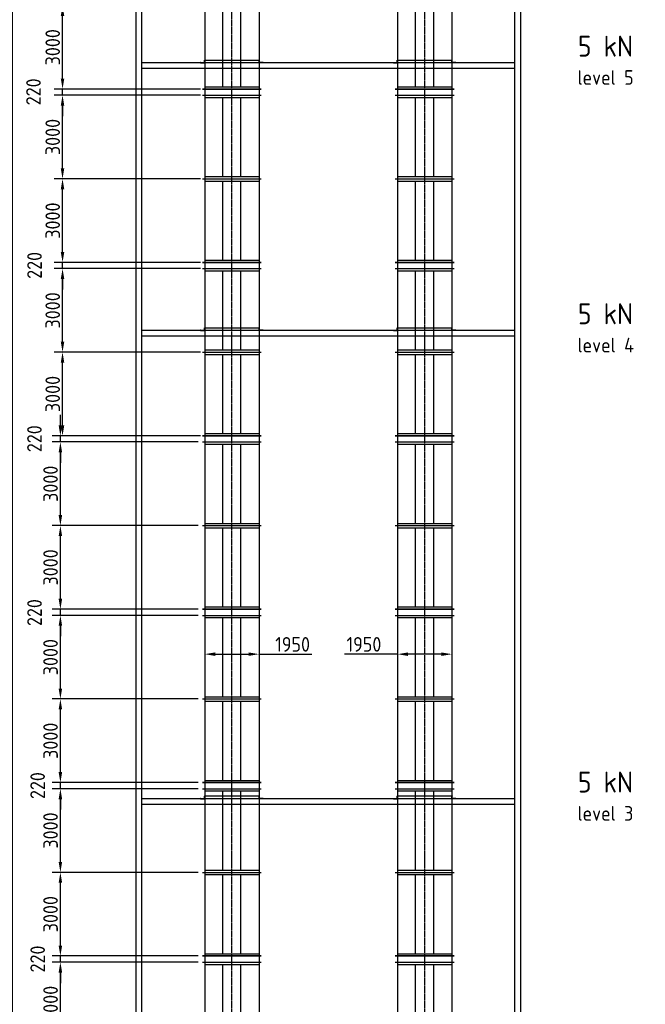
# Model space of a CAD drawing. Header units: millimetres. Extents: x -34725 to 178350, y -13707 to 126150.
# Tile 242 of 256: x 35060 to 57516, y 56738 to 92060. Entities that reach past the tile are written whole.
import ezdxf

# ---------------------------------------------------------------- set-up
doc = ezdxf.new("R2010")
doc.units = ezdxf.units.MM
doc.linetypes.add('GEN7', pattern=[13.75, 10, -1.25, 1.25, -1.25])
doc.layers.get('0').update_dxf_attribs({"linetype": 'CONTINUOUS'})
doc.layers.get('Defpoints').update_dxf_attribs({"linetype": 'CONTINUOUS'})
doc.layers.add('7', color=4, linetype='GEN7')
for name, color, linetype, lineweight in [('AM_0', 7, 'CONTINUOUS', 50), ('AM_4', 3, 'CONTINUOUS', 25), ('AM_5', 3, 'CONTINUOUS', 25), ('AM_6', 2, 'CONTINUOUS', 35)]:
    doc.layers.add(name, color=color, linetype=linetype, lineweight=lineweight)
doc.styles.get("Standard").update_dxf_attribs({"font": 'isocp.shx'})
doc.dimstyles.new('AM_ISO', dxfattribs={"dimtxt": 3.5, "dimasz": 2.5, "dimexe": 2, "dimexo": 1, "dimgap": 0.6, "dimtad": 1, "dimdsep": 46, "dimtxsty": 'Standard', "dimcen": 0, "dimclrd": 256, "dimclre": 256, "dimclrt": 2, "dimadec": 0, "dimazin": 2, "dimtp": 0.1, "dimtm": 0.1, "dimtfac": 0.71, "dimtmove": 0, "dimatfit": 3, "dimfxl": 1, "dimtfill": 1, "dimtfillclr": 256, "dimlwd": -1, "dimlwe": -1, "dimarcsym": 0})

# ---------------------------------------------------------------- blocks, each defined once
blk = doc.blocks.new('Schlot_6220_2')
for p, q in [((1055, 6220), (-1055, 6220)), ((-975, 6220), (-975, 0)), ((975, 6220), (975, 0)), ((-1055, 6000), (1055, 6000)), ((-975, 5920), (975, 5920)), ((-325, 3080), (-325, 5920)), ((325, 3080), (325, 5920)), ((-1055, 3000), (1055, 3000)), ((-975, 3080), (975, 3080)), ((-975, 2920), (975, 2920)), ((-324, 80), (-324, 2920)), ((326, 80), (326, 2920)), ((-1055, 0), (1055, 0)), ((-975, 80), (975, 80))]:
    blk.add_line(p, q)
at = {"layer": '7'}
blk.add_line((0, 0), (0, 6220), dxfattribs=at)
blk = doc.blocks.new('*D64')
at = {"layer": 'AM_5', "transparency": 16777216}
for p, q in [((41702, 70461), (41702, 68999)), ((43652, 70461), (43652, 68999)), ((42077, 69299), (43277, 69299)), ((43652, 69299), (45552, 69299))]:
    blk.add_line(p, q, dxfattribs=at)
for points in [[(42077, 69361), (42077, 69236), (41702, 69299)], [(43277, 69361), (43277, 69236), (43652, 69299)]]:
    blk.add_solid(points, dxfattribs=at)
at = {"layer": 'Defpoints', "color": 0, "transparency": 16777216}
for p in [(41702, 70611), (43652, 70611), (43652, 69299)]:
    blk.add_point(p, dxfattribs=at)
at = {"layer": 'AM_5', "color": 2, "transparency": 16777216, "insert": (44857, 69651), "char_height": 525, "attachment_point": 5, "bg_fill": 3, "box_fill_scale": 1.1, "bg_fill_color": 256, "bg_fill_true_color": 13158600, "bg_fill_transparency": 0}
blk.add_mtext('1950', dxfattribs=at)
blk = doc.blocks.new('*D65')
at = {"layer": 'AM_5', "transparency": 16777216}
for p, q in [((48622, 70461), (48622, 68999)), ((50572, 70461), (50572, 68999)), ((48622, 69299), (46722, 69299)), ((50197, 69299), (48997, 69299))]:
    blk.add_line(p, q, dxfattribs=at)
for points in [[(48997, 69361), (48997, 69236), (48622, 69299)], [(50197, 69361), (50197, 69236), (50572, 69299)]]:
    blk.add_solid(points, dxfattribs=at)
at = {"layer": 'Defpoints', "color": 0, "transparency": 16777216}
for p in [(48622, 70611), (50572, 70611), (50572, 69299)]:
    blk.add_point(p, dxfattribs=at)
at = {"layer": 'AM_5', "color": 2, "transparency": 16777216, "insert": (47417, 69651), "char_height": 525, "attachment_point": 5, "bg_fill": 3, "box_fill_scale": 1.1, "bg_fill_color": 256, "bg_fill_true_color": 13158600, "bg_fill_transparency": 0}
blk.add_mtext('1950', dxfattribs=at)
blk = doc.blocks.new('*D59')
at = {"layer": 'AM_5', "transparency": 16777216}
for p, q in [((38287, 115411), (34491, 115411)), ((34791, 115036), (34791, 27986)), ((41252, 27611), (34491, 27611))]:
    blk.add_line(p, q, dxfattribs=at)
for points in [[(34728, 115036), (34853, 115036), (34791, 115411)], [(34728, 27986), (34853, 27986), (34791, 27611)]]:
    blk.add_solid(points, dxfattribs=at)
at = {"layer": 'Defpoints', "color": 0, "transparency": 16777216}
for p in [(38437, 115411), (34791, 27611), (41402, 27611)]:
    blk.add_point(p, dxfattribs=at)
at = {"layer": 'AM_5', "color": 3, "transparency": 16777216, "insert": (34326, 71511), "char_height": 750, "attachment_point": 5, "rotation": 90, "bg_fill": 3, "box_fill_scale": 1.1, "bg_fill_color": 256, "bg_fill_true_color": 13158600, "bg_fill_transparency": 0}
blk.add_mtext('C - C = 87800', dxfattribs=at)
blk = doc.blocks.new('L150x100x12')
for p, q in [((-150, 0), (-150, 5.5)), ((-150, 0), (0, 0)), ((-143.5, 12), (-24.5, 12)), ((-12, 24.5), (-12, 93.5)), ((0, 100), (-5.5, 100)), ((0, 0), (0, 100))]:
    blk.add_line(p, q)
for centre, radius, start, end in [((-143.5, 5.5), 6.5, 90, 180), ((-24.5, 24.5), 12.5, 270, 0), ((-5.5, 93.5), 6.5, 90, 180)]:
    blk.add_arc(centre, radius, start, end)
blk = doc.blocks.new('*D95')
at = {"layer": 'AM_5', "transparency": 16777216}
for p, q in [((41472, 61471), (36221, 61471)), ((36521, 58846), (36521, 61096)), ((41472, 58471), (36221, 58471))]:
    blk.add_line(p, q, dxfattribs=at)
for points in [[(36459, 61096), (36584, 61096), (36521, 61471)], [(36459, 58846), (36584, 58846), (36521, 58471)]]:
    blk.add_solid(points, dxfattribs=at)
at = {"layer": 'Defpoints', "color": 0, "transparency": 16777216}
for p in [(36521, 61471), (41622, 61471), (41622, 58471)]:
    blk.add_point(p, dxfattribs=at)
at = {"layer": 'AM_5', "color": 2, "transparency": 16777216, "insert": (36169, 59971), "char_height": 525, "attachment_point": 5, "rotation": 90, "bg_fill": 3, "box_fill_scale": 1.1, "bg_fill_color": 256, "bg_fill_true_color": 13158600, "bg_fill_transparency": 0}
blk.add_mtext('3000', dxfattribs=at)
blk = doc.blocks.new('*D96')
at = {"layer": 'AM_5', "transparency": 16777216}
for p, q in [((41472, 64471), (36221, 64471)), ((36521, 61846), (36521, 64096)), ((41472, 61471), (36221, 61471))]:
    blk.add_line(p, q, dxfattribs=at)
for points in [[(36459, 64096), (36584, 64096), (36521, 64471)], [(36459, 61846), (36584, 61846), (36521, 61471)]]:
    blk.add_solid(points, dxfattribs=at)
at = {"layer": 'Defpoints', "color": 0, "transparency": 16777216}
for p in [(36521, 64471), (41622, 64471), (41622, 61471)]:
    blk.add_point(p, dxfattribs=at)
at = {"layer": 'AM_5', "color": 2, "transparency": 16777216, "insert": (36169, 62971), "char_height": 525, "attachment_point": 5, "rotation": 90, "bg_fill": 3, "box_fill_scale": 1.1, "bg_fill_color": 256, "bg_fill_true_color": 13158600, "bg_fill_transparency": 0}
blk.add_mtext('3000', dxfattribs=at)
blk = doc.blocks.new('*D97')
at = {"layer": 'AM_5', "transparency": 16777216}
for p, q in [((36521, 65066), (36521, 65441)), ((41472, 64691), (36221, 64691)), ((36521, 64471), (36521, 64691)), ((41472, 64471), (36221, 64471)), ((36521, 64096), (36521, 63721))]:
    blk.add_line(p, q, dxfattribs=at)
for points in [[(36459, 65066), (36584, 65066), (36521, 64691)], [(36459, 64096), (36584, 64096), (36521, 64471)]]:
    blk.add_solid(points, dxfattribs=at)
at = {"layer": 'Defpoints', "color": 0, "transparency": 16777216}
for p in [(36521, 64691), (41622, 64691), (41622, 64471)]:
    blk.add_point(p, dxfattribs=at)
at = {"layer": 'AM_5', "color": 2, "transparency": 16777216, "insert": (35705, 64583), "char_height": 525, "attachment_point": 5, "rotation": 90, "bg_fill": 3, "box_fill_scale": 1.1, "bg_fill_color": 256, "bg_fill_true_color": 13158600, "bg_fill_transparency": 0}
blk.add_mtext('220', dxfattribs=at)
blk = doc.blocks.new('*D98')
at = {"layer": 'AM_5', "transparency": 16777216}
for p, q in [((41472, 67691), (36221, 67691)), ((36521, 65066), (36521, 67316)), ((41472, 64691), (36221, 64691))]:
    blk.add_line(p, q, dxfattribs=at)
for points in [[(36459, 67316), (36584, 67316), (36521, 67691)], [(36459, 65066), (36584, 65066), (36521, 64691)]]:
    blk.add_solid(points, dxfattribs=at)
at = {"layer": 'Defpoints', "color": 0, "transparency": 16777216}
for p in [(36521, 67691), (41622, 67691), (41622, 64691)]:
    blk.add_point(p, dxfattribs=at)
at = {"layer": 'AM_5', "color": 2, "transparency": 16777216, "insert": (36169, 66191), "char_height": 525, "attachment_point": 5, "rotation": 90, "bg_fill": 3, "box_fill_scale": 1.1, "bg_fill_color": 256, "bg_fill_true_color": 13158600, "bg_fill_transparency": 0}
blk.add_mtext('3000', dxfattribs=at)
blk = doc.blocks.new('*D99')
at = {"layer": 'AM_5', "transparency": 16777216}
for p, q in [((41472, 70691), (36221, 70691)), ((36521, 68066), (36521, 70316)), ((41472, 67691), (36221, 67691))]:
    blk.add_line(p, q, dxfattribs=at)
for points in [[(36459, 70316), (36584, 70316), (36521, 70691)], [(36459, 68066), (36584, 68066), (36521, 67691)]]:
    blk.add_solid(points, dxfattribs=at)
at = {"layer": 'Defpoints', "color": 0, "transparency": 16777216}
for p in [(36521, 70691), (41622, 70691), (41622, 67691)]:
    blk.add_point(p, dxfattribs=at)
at = {"layer": 'AM_5', "color": 2, "transparency": 16777216, "insert": (36169, 69191), "char_height": 525, "attachment_point": 5, "rotation": 90, "bg_fill": 3, "box_fill_scale": 1.1, "bg_fill_color": 256, "bg_fill_true_color": 13158600, "bg_fill_transparency": 0}
blk.add_mtext('3000', dxfattribs=at)
blk = doc.blocks.new('*D100')
at = {"layer": 'AM_5', "transparency": 16777216}
for p, q in [((36521, 71286), (36521, 71661)), ((41472, 70911), (36221, 70911)), ((41472, 70691), (36221, 70691)), ((36521, 70691), (36521, 70911)), ((36521, 70316), (36521, 69941))]:
    blk.add_line(p, q, dxfattribs=at)
for points in [[(36459, 71286), (36584, 71286), (36521, 70911)], [(36459, 70316), (36584, 70316), (36521, 70691)]]:
    blk.add_solid(points, dxfattribs=at)
at = {"layer": 'Defpoints', "color": 0, "transparency": 16777216}
for p in [(36521, 70911), (41622, 70911), (41622, 70691)]:
    blk.add_point(p, dxfattribs=at)
at = {"layer": 'AM_5', "color": 2, "transparency": 16777216, "insert": (35593, 70790), "char_height": 525, "attachment_point": 5, "rotation": 90, "bg_fill": 3, "box_fill_scale": 1.1, "bg_fill_color": 256, "bg_fill_true_color": 13158600, "bg_fill_transparency": 0}
blk.add_mtext('220', dxfattribs=at)
blk = doc.blocks.new('*D101')
at = {"layer": 'AM_5', "transparency": 16777216}
for p, q in [((41472, 73911), (36221, 73911)), ((36521, 71286), (36521, 73536)), ((41472, 70911), (36221, 70911))]:
    blk.add_line(p, q, dxfattribs=at)
for points in [[(36459, 73536), (36584, 73536), (36521, 73911)], [(36459, 71286), (36584, 71286), (36521, 70911)]]:
    blk.add_solid(points, dxfattribs=at)
at = {"layer": 'Defpoints', "color": 0, "transparency": 16777216}
for p in [(36521, 73911), (41622, 73911), (41622, 70911)]:
    blk.add_point(p, dxfattribs=at)
at = {"layer": 'AM_5', "color": 2, "transparency": 16777216, "insert": (36169, 72411), "char_height": 525, "attachment_point": 5, "rotation": 90, "bg_fill": 3, "box_fill_scale": 1.1, "bg_fill_color": 256, "bg_fill_true_color": 13158600, "bg_fill_transparency": 0}
blk.add_mtext('3000', dxfattribs=at)
blk = doc.blocks.new('*D102')
at = {"layer": 'AM_5', "transparency": 16777216}
for p, q in [((41472, 76911), (36221, 76911)), ((36521, 74286), (36521, 76536)), ((41472, 73911), (36221, 73911))]:
    blk.add_line(p, q, dxfattribs=at)
for points in [[(36459, 76536), (36584, 76536), (36521, 76911)], [(36459, 74286), (36584, 74286), (36521, 73911)]]:
    blk.add_solid(points, dxfattribs=at)
at = {"layer": 'Defpoints', "color": 0, "transparency": 16777216}
for p in [(36521, 76911), (41622, 76911), (41622, 73911)]:
    blk.add_point(p, dxfattribs=at)
at = {"layer": 'AM_5', "color": 2, "transparency": 16777216, "insert": (36169, 75411), "char_height": 525, "attachment_point": 5, "rotation": 90, "bg_fill": 3, "box_fill_scale": 1.1, "bg_fill_color": 256, "bg_fill_true_color": 13158600, "bg_fill_transparency": 0}
blk.add_mtext('3000', dxfattribs=at)
blk = doc.blocks.new('*D103')
at = {"layer": 'AM_5', "transparency": 16777216}
for p, q in [((36521, 77506), (36521, 77881)), ((41472, 77131), (36221, 77131)), ((36521, 76911), (36521, 77131)), ((41472, 76911), (36221, 76911)), ((36521, 76536), (36521, 76161))]:
    blk.add_line(p, q, dxfattribs=at)
for points in [[(36459, 77506), (36584, 77506), (36521, 77131)], [(36459, 76536), (36584, 76536), (36521, 76911)]]:
    blk.add_solid(points, dxfattribs=at)
at = {"layer": 'Defpoints', "color": 0, "transparency": 16777216}
for p in [(36521, 77131), (41622, 77131), (41622, 76911)]:
    blk.add_point(p, dxfattribs=at)
at = {"layer": 'AM_5', "color": 2, "transparency": 16777216, "insert": (35590, 77028), "char_height": 525, "attachment_point": 5, "rotation": 90, "bg_fill": 3, "box_fill_scale": 1.1, "bg_fill_color": 256, "bg_fill_true_color": 13158600, "bg_fill_transparency": 0}
blk.add_mtext('220', dxfattribs=at)
blk = doc.blocks.new('*D104')
at = {"layer": 'AM_5', "transparency": 16777216}
for p, q in [((41549, 80132), (36299, 80132)), ((36599, 77507), (36599, 79757)), ((41549, 77132), (36299, 77132))]:
    blk.add_line(p, q, dxfattribs=at)
for points in [[(36536, 79757), (36661, 79757), (36599, 80132)], [(36536, 77507), (36661, 77507), (36599, 77132)]]:
    blk.add_solid(points, dxfattribs=at)
at = {"layer": 'Defpoints', "color": 0, "transparency": 16777216}
for p in [(36599, 80132), (41699, 80132), (41699, 77132)]:
    blk.add_point(p, dxfattribs=at)
at = {"layer": 'AM_5', "color": 2, "transparency": 16777216, "insert": (36246, 78632), "char_height": 525, "attachment_point": 5, "rotation": 90, "bg_fill": 3, "box_fill_scale": 1.1, "bg_fill_color": 256, "bg_fill_true_color": 13158600, "bg_fill_transparency": 0}
blk.add_mtext('3000', dxfattribs=at)
blk = doc.blocks.new('*D105')
at = {"layer": 'AM_5', "transparency": 16777216}
for p, q in [((41549, 83132), (36299, 83132)), ((36599, 80507), (36599, 82757)), ((41549, 80132), (36299, 80132))]:
    blk.add_line(p, q, dxfattribs=at)
for points in [[(36536, 82757), (36661, 82757), (36599, 83132)], [(36536, 80507), (36661, 80507), (36599, 80132)]]:
    blk.add_solid(points, dxfattribs=at)
at = {"layer": 'Defpoints', "color": 0, "transparency": 16777216}
for p in [(36599, 83132), (41699, 83132), (41699, 80132)]:
    blk.add_point(p, dxfattribs=at)
at = {"layer": 'AM_5', "color": 2, "transparency": 16777216, "insert": (36246, 81632), "char_height": 525, "attachment_point": 5, "rotation": 90, "bg_fill": 3, "box_fill_scale": 1.1, "bg_fill_color": 256, "bg_fill_true_color": 13158600, "bg_fill_transparency": 0}
blk.add_mtext('3000', dxfattribs=at)
blk = doc.blocks.new('*D106')
at = {"layer": 'AM_5', "transparency": 16777216}
for p, q in [((36599, 83727), (36599, 84102)), ((41549, 83352), (36299, 83352)), ((41549, 83132), (36299, 83132)), ((36599, 83132), (36599, 83352)), ((36599, 82757), (36599, 82382))]:
    blk.add_line(p, q, dxfattribs=at)
for points in [[(36536, 83727), (36661, 83727), (36599, 83352)], [(36536, 82757), (36661, 82757), (36599, 83132)]]:
    blk.add_solid(points, dxfattribs=at)
at = {"layer": 'Defpoints', "color": 0, "transparency": 16777216}
for p in [(36599, 83352), (41699, 83352), (41699, 83132)]:
    blk.add_point(p, dxfattribs=at)
at = {"layer": 'AM_5', "color": 2, "transparency": 16777216, "insert": (35593, 83246), "char_height": 525, "attachment_point": 5, "rotation": 90, "bg_fill": 3, "box_fill_scale": 1.1, "bg_fill_color": 256, "bg_fill_true_color": 13158600, "bg_fill_transparency": 0}
blk.add_mtext('220', dxfattribs=at)
blk = doc.blocks.new('*D107')
at = {"layer": 'AM_5', "transparency": 16777216}
for p, q in [((41549, 86352), (36299, 86352)), ((36599, 83727), (36599, 85977)), ((41549, 83352), (36299, 83352))]:
    blk.add_line(p, q, dxfattribs=at)
for points in [[(36536, 85977), (36661, 85977), (36599, 86352)], [(36536, 83727), (36661, 83727), (36599, 83352)]]:
    blk.add_solid(points, dxfattribs=at)
at = {"layer": 'Defpoints', "color": 0, "transparency": 16777216}
for p in [(36599, 86352), (41699, 86352), (41699, 83352)]:
    blk.add_point(p, dxfattribs=at)
at = {"layer": 'AM_5', "color": 2, "transparency": 16777216, "insert": (36246, 84852), "char_height": 525, "attachment_point": 5, "rotation": 90, "bg_fill": 3, "box_fill_scale": 1.1, "bg_fill_color": 256, "bg_fill_true_color": 13158600, "bg_fill_transparency": 0}
blk.add_mtext('3000', dxfattribs=at)
blk = doc.blocks.new('*D108')
at = {"layer": 'AM_5', "transparency": 16777216}
for p, q in [((41549, 89352), (36299, 89352)), ((36599, 86727), (36599, 88977)), ((41549, 86352), (36299, 86352))]:
    blk.add_line(p, q, dxfattribs=at)
for points in [[(36536, 88977), (36661, 88977), (36599, 89352)], [(36536, 86727), (36661, 86727), (36599, 86352)]]:
    blk.add_solid(points, dxfattribs=at)
at = {"layer": 'Defpoints', "color": 0, "transparency": 16777216}
for p in [(36599, 89352), (41699, 89352), (41699, 86352)]:
    blk.add_point(p, dxfattribs=at)
at = {"layer": 'AM_5', "color": 2, "transparency": 16777216, "insert": (36246, 87852), "char_height": 525, "attachment_point": 5, "rotation": 90, "bg_fill": 3, "box_fill_scale": 1.1, "bg_fill_color": 256, "bg_fill_true_color": 13158600, "bg_fill_transparency": 0}
blk.add_mtext('3000', dxfattribs=at)
blk = doc.blocks.new('*D109')
at = {"layer": 'AM_5', "transparency": 16777216}
for p, q in [((36599, 89947), (36599, 90322)), ((41549, 89572), (36299, 89572)), ((36599, 89352), (36599, 89572)), ((41549, 89352), (36299, 89352)), ((36599, 88977), (36599, 88602))]:
    blk.add_line(p, q, dxfattribs=at)
for points in [[(36536, 89947), (36661, 89947), (36599, 89572)], [(36536, 88977), (36661, 88977), (36599, 89352)]]:
    blk.add_solid(points, dxfattribs=at)
at = {"layer": 'Defpoints', "color": 0, "transparency": 16777216}
for p in [(36599, 89572), (41699, 89572), (41699, 89352)]:
    blk.add_point(p, dxfattribs=at)
at = {"layer": 'AM_5', "color": 2, "transparency": 16777216, "insert": (35555, 89471), "char_height": 525, "attachment_point": 5, "rotation": 90, "bg_fill": 3, "box_fill_scale": 1.1, "bg_fill_color": 256, "bg_fill_true_color": 13158600, "bg_fill_transparency": 0}
blk.add_mtext('220', dxfattribs=at)
blk = doc.blocks.new('*D110')
at = {"layer": 'AM_5', "transparency": 16777216}
for p, q in [((41472, 92571), (36299, 92571)), ((36599, 89946), (36599, 92196)), ((41472, 89571), (36299, 89571))]:
    blk.add_line(p, q, dxfattribs=at)
for points in [[(36536, 92196), (36661, 92196), (36599, 92571)], [(36536, 89946), (36661, 89946), (36599, 89571)]]:
    blk.add_solid(points, dxfattribs=at)
at = {"layer": 'Defpoints', "color": 0, "transparency": 16777216}
for p in [(36599, 92571), (41622, 92571), (41622, 89571)]:
    blk.add_point(p, dxfattribs=at)
at = {"layer": 'AM_5', "color": 2, "transparency": 16777216, "insert": (36246, 91071), "char_height": 525, "attachment_point": 5, "rotation": 90, "bg_fill": 3, "box_fill_scale": 1.1, "bg_fill_color": 256, "bg_fill_true_color": 13158600, "bg_fill_transparency": 0}
blk.add_mtext('3000', dxfattribs=at)
blk = doc.blocks.new('*D118')
at = {"layer": 'AM_5', "transparency": 16777216}
for p, q in [((41472, 58251), (36221, 58251)), ((36521, 55626), (36521, 57876)), ((41472, 55251), (36221, 55251))]:
    blk.add_line(p, q, dxfattribs=at)
for points in [[(36459, 57876), (36584, 57876), (36521, 58251)], [(36459, 55626), (36584, 55626), (36521, 55251)]]:
    blk.add_solid(points, dxfattribs=at)
at = {"layer": 'Defpoints', "color": 0, "transparency": 16777216}
for p in [(36521, 58251), (41622, 58251), (41622, 55251)]:
    blk.add_point(p, dxfattribs=at)
at = {"layer": 'AM_5', "color": 2, "transparency": 16777216, "insert": (36169, 56751), "char_height": 525, "attachment_point": 5, "rotation": 90, "bg_fill": 3, "box_fill_scale": 1.1, "bg_fill_color": 256, "bg_fill_true_color": 13158600, "bg_fill_transparency": 0}
blk.add_mtext('3000', dxfattribs=at)
blk = doc.blocks.new('*D120')
at = {"layer": 'AM_5', "transparency": 16777216}
for p, q in [((36521, 58846), (36521, 59221)), ((41472, 58471), (36221, 58471)), ((36521, 58251), (36521, 58471)), ((41472, 58251), (36221, 58251)), ((36521, 57876), (36521, 57501))]:
    blk.add_line(p, q, dxfattribs=at)
for points in [[(36459, 58846), (36584, 58846), (36521, 58471)], [(36459, 57876), (36584, 57876), (36521, 58251)]]:
    blk.add_solid(points, dxfattribs=at)
at = {"layer": 'Defpoints', "color": 0, "transparency": 16777216}
for p in [(36521, 58471), (41622, 58471), (41622, 58251)]:
    blk.add_point(p, dxfattribs=at)
at = {"layer": 'AM_5', "color": 2, "transparency": 16777216, "insert": (35705, 58363), "char_height": 525, "attachment_point": 5, "rotation": 90, "bg_fill": 3, "box_fill_scale": 1.1, "bg_fill_color": 256, "bg_fill_true_color": 13158600, "bg_fill_transparency": 0}
blk.add_mtext('220', dxfattribs=at)

msp = doc.modelspace()

# ---------------------------------------------------------------- linework, layer by layer
at = {"layer": 'AM_4'}
for p, q in [((39236.896, 26161.467), (39236.896, 113711.467)), ((39436.896, 113711.467), (39436.896, 26161.467)), ((52836.896, 26161.467), (52836.896, 113711.467)), ((53036.896, 113711.467), (53036.896, 26161.467)), ((52836.896, 90511.467), (39436.896, 90511.467)), ((41701.896, 90611.467), (43651.896, 90611.467)), ((43651.896, 90511.467), (41701.896, 90511.467)), ((48621.896, 90611.467), (50571.896, 90611.467)), ((50571.896, 90511.467), (48621.896, 90511.467)), ((52836.896, 90311.467), (39436.896, 90311.467)), ((52836.896, 80911.467), (39436.896, 80911.467)), ((41701.896, 81011.467), (43651.896, 81011.467)), ((43651.896, 80911.467), (41701.896, 80911.467)), ((48621.896, 81011.467), (50571.896, 81011.467)), ((50571.896, 80911.467), (48621.896, 80911.467)), ((52836.896, 80711.467), (39436.896, 80711.467)), ((52836.896, 64111.467), (39436.896, 64111.467)), ((41701.896, 64211.467), (43651.896, 64211.467)), ((43651.896, 64111.467), (41701.896, 64111.467)), ((48621.896, 64211.467), (50571.896, 64211.467)), ((50571.896, 64111.467), (48621.896, 64111.467)), ((52836.896, 63911.467), (39436.896, 63911.467))]:
    msp.add_line(p, q, dxfattribs=at)
at = {"layer": 'AM_5'}
for points in [[(53654.641, 90511.467, 0, 376.521, 0), (54779.641, 90511.467, 0, 0, 0), (57327.268, 90511.467, 0, 0, 0)], [(53654.641, 80911.467, 0, 376.521, 0), (54779.641, 80911.467, 0, 0, 0), (57327.268, 80911.467, 0, 0, 0)], [(53654.641, 64111.467, 0, 376.521, 0), (54779.641, 64111.467, 0, 0, 0), (57327.268, 64111.467, 0, 0, 0)]]:
    msp.add_lwpolyline(points, format="xyseb", dxfattribs=at)

# ---------------------------------------------------------------- block references
at = {"layer": 'AM_4'}
for name, p in [('Schlot_6220_2', (42676.896, 89571.467)), ('Schlot_6220_2', (49596.896, 89571.467)), ('L150x100x12', (48621.896, 90511.467)), ('Schlot_6220_2', (42676.896, 83351.467)), ('Schlot_6220_2', (49596.896, 83351.467)), ('Schlot_6220_2', (42676.896, 77131.467)), ('Schlot_6220_2', (49596.896, 77131.467)), ('L150x100x12', (48621.896, 80911.467)), ('Schlot_6220_2', (42676.896, 70911.467)), ('Schlot_6220_2', (49596.896, 70911.467)), ('Schlot_6220_2', (42676.896, 64691.467)), ('Schlot_6220_2', (49596.896, 64691.467)), ('Schlot_6220_2', (42676.896, 58471.467)), ('Schlot_6220_2', (49596.896, 58471.467)), ('L150x100x12', (48621.896, 64111.467)), ('Schlot_6220_2', (49596.896, 52251.467))]:
    msp.add_blockref(name, p, dxfattribs=at)
at = {"layer": 'AM_4', "xscale": -1}
for p in [(43651.896, 90511.467), (50571.896, 90511.467), (43651.896, 80911.467), (50571.896, 80911.467), (43651.896, 64111.467), (50571.896, 64111.467)]:
    msp.add_blockref('L150x100x12', p, dxfattribs=at)

# ---------------------------------------------------------------- texts
at = {"layer": 'AM_0'}
for p in [(55095.793, 90734.741), (55095.793, 81134.741), (55095.793, 64334.741)]:
    msp.add_text('5 kN', height=750, dxfattribs=at).set_placement(p)
at = {"layer": 'AM_6', "color": 2}
for s, p in [('level 5', (55079.056, 89724.611)), ('level 4', (55079.056, 80124.611)), ('level 3', (55079.056, 63324.611))]:
    msp.add_text(s, height=525, dxfattribs=at).set_placement(p)

# ---------------------------------------------------------------- next in the draw order: dimensions: what is measured, and where the dimension line sits
at = {"layer": 'AM_5'}
dim = msp.add_linear_dim(base=(34790.58, 27611.467), p1=(38436.896, 115411.467), p2=(41401.896, 27611.467), angle=270, text='C - C = <>', dimstyle='AM_ISO', override={"dimscale": 150, "dimtxt": 5, "dimclrt": 7}, dxfattribs=at)
dim.commit()
dim.dimension.update_dxf_attribs({"geometry": '*D59', "text_midpoint": (34325.58, 71511.467)})
for base, p1, p2, picture, middle in [((43651.896, 69298.967), (41701.896, 70611.467), (43651.896, 70611.467), '*D64', (44856.77, 69298.967)), ((50571.896, 69298.967), (48621.896, 70611.467), (50571.896, 70611.467), '*D65', (47417.022, 69298.967))]:
    dim = msp.add_linear_dim(base=base, p1=p1, p2=p2, dimstyle='AM_ISO', override={"dimscale": 150, "dimdec": 0}, dxfattribs=at)
    dim.commit()
    dim.dimension.update_dxf_attribs({"geometry": picture, "text_midpoint": middle, "dimtype": 160})

# ---------------------------------------------------------------- next in the draw order: block references
at = {"layer": 'AM_4'}
for p in [(41701.896, 90511.467), (41701.896, 80911.467), (41701.896, 64111.467)]:
    msp.add_blockref('L150x100x12', p, dxfattribs=at)

# ---------------------------------------------------------------- next in the draw order: dimensions: what is measured, and where the dimension line sits
at = {"layer": 'AM_5'}
for base, p1, p2, picture, middle in [((36521.483, 61471.467), (41621.896, 58471.467), (41621.896, 61471.467), '*D95', (36168.983, 59971.467)), ((36521.483, 58251.467), (41621.896, 55251.467), (41621.896, 58251.467), '*D118', (36168.983, 56751.467))]:
    dim = msp.add_linear_dim(base=base, p1=p1, p2=p2, angle=270, dimstyle='AM_ISO', override={"dimscale": 150, "dimdec": 0}, dxfattribs=at)
    dim.commit()
    dim.dimension.update_dxf_attribs({"geometry": picture, "text_midpoint": middle})

# ---------------------------------------------------------------- next in the draw order: block references
at = {"layer": 'AM_4'}
msp.add_blockref('Schlot_6220_2', (42676.896, 52251.467), dxfattribs=at)

# ---------------------------------------------------------------- next in the draw order: dimensions: what is measured, and where the dimension line sits
at = {"layer": 'AM_5'}
dim = msp.add_linear_dim(base=(36521.483, 64471.467), p1=(41621.896, 61471.467), p2=(41621.896, 64471.467), angle=270, dimstyle='AM_ISO', override={"dimscale": 150, "dimdec": 0}, dxfattribs=at)
dim.commit()
dim.dimension.update_dxf_attribs({"geometry": '*D96', "text_midpoint": (36168.983, 62971.467)})

# ---------------------------------------------------------------- next in the draw order: dimensions: what is measured, and where the dimension line sits
for base, p1, p2, picture, middle in [((36521.483, 64691.467), (41621.896, 64471.467), (41621.896, 64691.467), '*D97', (35705.253, 64582.854)), ((36521.483, 58471.467), (41621.896, 58251.467), (41621.896, 58471.467), '*D120', (35705.253, 58362.854))]:
    dim = msp.add_linear_dim(base=base, p1=p1, p2=p2, angle=270, dimstyle='AM_ISO', override={"dimscale": 150, "dimdec": 0, "dimtmove": 2}, dxfattribs=at)
    dim.commit()
    dim.dimension.update_dxf_attribs({"geometry": picture, "text_midpoint": middle, "dimtype": 160})

# ---------------------------------------------------------------- next in the draw order: dimensions: what is measured, and where the dimension line sits
dim = msp.add_linear_dim(base=(36521.483, 67691.467), p1=(41621.896, 64691.467), p2=(41621.896, 67691.467), angle=270, dimstyle='AM_ISO', override={"dimscale": 150, "dimdec": 0}, dxfattribs=at)
dim.commit()
dim.dimension.update_dxf_attribs({"geometry": '*D98', "text_midpoint": (36168.983, 66191.467)})

# ---------------------------------------------------------------- next in the draw order: dimensions: what is measured, and where the dimension line sits
dim = msp.add_linear_dim(base=(36521.483, 70691.467), p1=(41621.896, 67691.467), p2=(41621.896, 70691.467), angle=270, dimstyle='AM_ISO', override={"dimscale": 150, "dimdec": 0}, dxfattribs=at)
dim.commit()
dim.dimension.update_dxf_attribs({"geometry": '*D99', "text_midpoint": (36168.983, 69191.467)})

# ---------------------------------------------------------------- next in the draw order: dimensions: what is measured, and where the dimension line sits
dim = msp.add_linear_dim(base=(36521.483, 70911.467), p1=(41621.896, 70691.467), p2=(41621.896, 70911.467), angle=270, dimstyle='AM_ISO', override={"dimscale": 150, "dimdec": 0, "dimtmove": 2}, dxfattribs=at)
dim.commit()
dim.dimension.update_dxf_attribs({"geometry": '*D100', "text_midpoint": (35593.372, 70790.419), "dimtype": 160})

# ---------------------------------------------------------------- next in the draw order: dimensions: what is measured, and where the dimension line sits
dim = msp.add_linear_dim(base=(36521.483, 73911.467), p1=(41621.896, 70911.467), p2=(41621.896, 73911.467), angle=270, dimstyle='AM_ISO', override={"dimscale": 150, "dimdec": 0}, dxfattribs=at)
dim.commit()
dim.dimension.update_dxf_attribs({"geometry": '*D101', "text_midpoint": (36168.983, 72411.467)})

# ---------------------------------------------------------------- next in the draw order: dimensions: what is measured, and where the dimension line sits
dim = msp.add_linear_dim(base=(36521.483, 76911.467), p1=(41621.896, 73911.467), p2=(41621.896, 76911.467), angle=270, dimstyle='AM_ISO', override={"dimscale": 150, "dimdec": 0}, dxfattribs=at)
dim.commit()
dim.dimension.update_dxf_attribs({"geometry": '*D102', "text_midpoint": (36168.983, 75411.467)})

# ---------------------------------------------------------------- next in the draw order: dimensions: what is measured, and where the dimension line sits
dim = msp.add_linear_dim(base=(36521.483, 77131.467), p1=(41621.896, 76911.467), p2=(41621.896, 77131.467), angle=270, dimstyle='AM_ISO', override={"dimscale": 150, "dimdec": 0, "dimtmove": 2}, dxfattribs=at)
dim.commit()
dim.dimension.update_dxf_attribs({"geometry": '*D103', "text_midpoint": (35590, 77027.5), "dimtype": 160})

# ---------------------------------------------------------------- next in the draw order: dimensions: what is measured, and where the dimension line sits
dim = msp.add_linear_dim(base=(36598.999, 80132.139), p1=(41699.411, 77132.139), p2=(41699.411, 80132.139), angle=270, dimstyle='AM_ISO', override={"dimscale": 150, "dimdec": 0}, dxfattribs=at)
dim.commit()
dim.dimension.update_dxf_attribs({"geometry": '*D104', "text_midpoint": (36246.499, 78632.139)})

# ---------------------------------------------------------------- next in the draw order: dimensions: what is measured, and where the dimension line sits
dim = msp.add_linear_dim(base=(36598.999, 83132.139), p1=(41699.411, 80132.139), p2=(41699.411, 83132.139), angle=270, dimstyle='AM_ISO', override={"dimscale": 150, "dimdec": 0}, dxfattribs=at)
dim.commit()
dim.dimension.update_dxf_attribs({"geometry": '*D105', "text_midpoint": (36246.499, 81632.139)})

# ---------------------------------------------------------------- next in the draw order: dimensions: what is measured, and where the dimension line sits
dim = msp.add_linear_dim(base=(36598.999, 83352.139), p1=(41699.411, 83132.139), p2=(41699.411, 83352.139), angle=270, dimstyle='AM_ISO', override={"dimscale": 150, "dimdec": 0, "dimtmove": 2}, dxfattribs=at)
dim.commit()
dim.dimension.update_dxf_attribs({"geometry": '*D106', "text_midpoint": (35592.515, 83245.672), "dimtype": 160})

# ---------------------------------------------------------------- next in the draw order: dimensions: what is measured, and where the dimension line sits
dim = msp.add_linear_dim(base=(36598.999, 86352.139), p1=(41699.411, 83352.139), p2=(41699.411, 86352.139), angle=270, dimstyle='AM_ISO', override={"dimscale": 150, "dimdec": 0}, dxfattribs=at)
dim.commit()
dim.dimension.update_dxf_attribs({"geometry": '*D107', "text_midpoint": (36246.499, 84852.139)})

# ---------------------------------------------------------------- next in the draw order: dimensions: what is measured, and where the dimension line sits
dim = msp.add_linear_dim(base=(36598.999, 89352.139), p1=(41699.411, 86352.139), p2=(41699.411, 89352.139), angle=270, dimstyle='AM_ISO', override={"dimscale": 150, "dimdec": 0}, dxfattribs=at)
dim.commit()
dim.dimension.update_dxf_attribs({"geometry": '*D108', "text_midpoint": (36246.499, 87852.139)})

# ---------------------------------------------------------------- next in the draw order: dimensions: what is measured, and where the dimension line sits
dim = msp.add_linear_dim(base=(36598.999, 89572.139), p1=(41699.411, 89352.139), p2=(41699.411, 89572.139), angle=270, dimstyle='AM_ISO', override={"dimscale": 150, "dimdec": 0, "dimtmove": 2}, dxfattribs=at)
dim.commit()
dim.dimension.update_dxf_attribs({"geometry": '*D109', "text_midpoint": (35555.015, 89470.672), "dimtype": 160})

# ---------------------------------------------------------------- next in the draw order: dimensions: what is measured, and where the dimension line sits
dim = msp.add_linear_dim(base=(36598.999, 92571.467), p1=(41621.896, 89571.467), p2=(41621.896, 92571.467), angle=270, dimstyle='AM_ISO', override={"dimscale": 150, "dimdec": 0}, dxfattribs=at)
dim.commit()
dim.dimension.update_dxf_attribs({"geometry": '*D110', "text_midpoint": (36246.499, 91071.467)})

doc.saveas('drawing.dxf')
